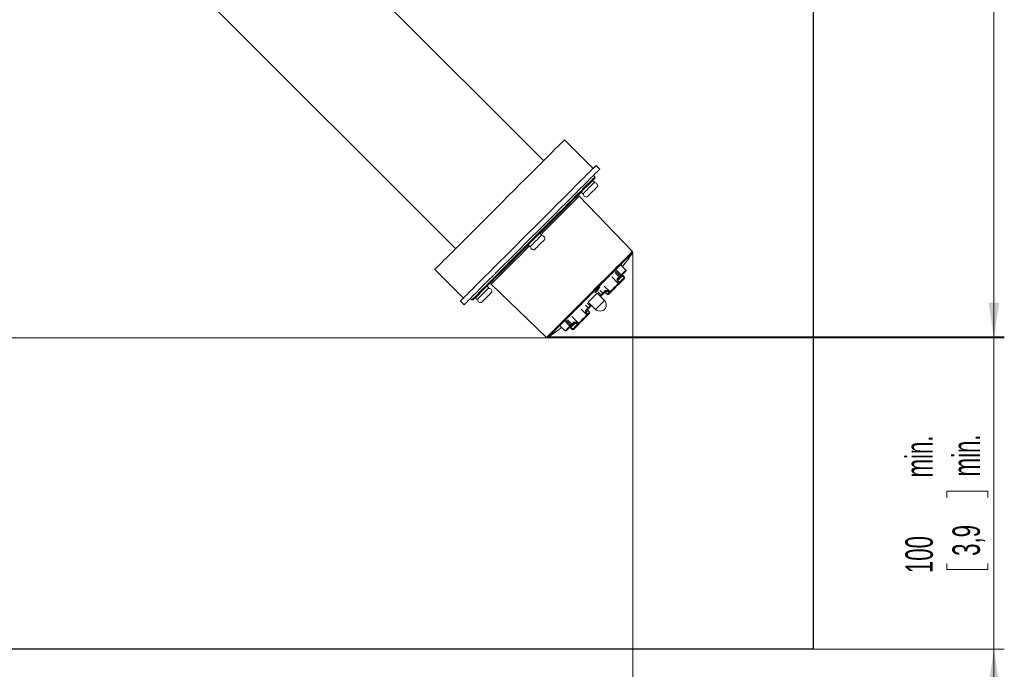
# Model space of a CAD drawing. Header units: millimetres. Extents: x 0 to 594, y 0 to 420.
# Tile 4 of 19: x 159 to 254, y 68 to 131. Entities that reach past the tile are written whole.
import ezdxf

# ---------------------------------------------------------------- set-up
doc = ezdxf.new("R2010")
doc.units = ezdxf.units.MM
doc.styles.add('SLDTEXTSTYLE1', font='TXT', dxfattribs={"width": 0.605})
doc.dimstyles.new('SLDDIMSTYLE0', dxfattribs={"dimtxt": 2.568319, "dimasz": 3.3, "dimexe": 0, "dimexo": 0.0625, "dimgap": 0.64208, "dimtad": 1, "dimdec": 1, "dimlfac": 5, "dimrnd": 1e-09, "dimzin": 12, "dimdsep": 46, "dimtxsty": 'SLDTEXTSTYLE1', "dimsah": 1, "dimcen": 0.09, "dimadec": 0, "dimazin": 3, "dimtfac": 1, "dimtdec": 1, "dimtofl": 0, "dimtmove": 0, "dimatfit": 3, "dimfxl": 1, "dimfrac": 2, "dimtolj": 1, "dimtzin": 12, "dimarcsym": 0})
doc.dimstyles.new('SLDDIMSTYLE2', dxfattribs={"dimtxt": 2.568319, "dimasz": 3.3, "dimexe": 0, "dimexo": 0.0625, "dimgap": 0.64208, "dimtad": 1, "dimdec": 0, "dimlfac": 5, "dimrnd": 1e-09, "dimzin": 12, "dimdsep": 46, "dimtxsty": 'SLDTEXTSTYLE1', "dimsah": 1, "dimcen": 0.09, "dimadec": 0, "dimazin": 3, "dimtfac": 1, "dimtdec": 1, "dimtofl": 0, "dimtmove": 0, "dimatfit": 3, "dimfxl": 1, "dimfrac": 2, "dimtolj": 1, "dimtzin": 12, "dimarcsym": 0})
doc.dimstyles.new('SLDDIMSTYLE3', dxfattribs={"dimtxt": 2.568319, "dimasz": 3.3, "dimexe": 0, "dimexo": 0.0625, "dimgap": 0.64208, "dimtad": 1, "dimdec": 1, "dimlfac": 5, "dimrnd": 1e-09, "dimzin": 12, "dimdsep": 46, "dimtxsty": 'SLDTEXTSTYLE1', "dimsah": 1, "dimcen": 0.09, "dimadec": 0, "dimazin": 3, "dimtfac": 1, "dimtdec": 1, "dimtmove": 0, "dimatfit": 0, "dimfxl": 1, "dimfrac": 2, "dimtolj": 1, "dimtzin": 12, "dimarcsym": 0})

# ---------------------------------------------------------------- blocks, each defined once
blk = doc.blocks.new('SW_BROKEN_VIEW_2')
at = {"color": 0, "linetype": 'Continuous'}
for p, q in [((163.724, -73.548), (163.724, -192.865)), ((163.724, -192.865), (35.385, -192.865))]:
    blk.add_line(p, q, dxfattribs=at)
blk = doc.blocks.new('_D_7')
at = {"color": 7, "linetype": 'Continuous', "lineweight": 0}
for p, q in [((217.906, 108.708), (217.906, 46.904)), ((106.948, 70.426), (106.948, 46.904)), ((153.523, 52.436), (152.935, 52.436)), ((152.935, 52.436), (152.935, 48.492)), ((161.853, 52.436), (162.441, 52.436)), ((162.441, 52.436), (162.441, 48.492)), ((152.935, 48.492), (153.523, 48.492)), ((162.441, 48.492), (161.853, 48.492)), ((217.906, 47.904), (106.948, 47.904))]:
    blk.add_line(p, q, dxfattribs=at)
for points in [[(106.948, 47.904), (110.248, 47.404), (110.248, 48.404)], [(217.906, 47.904), (214.606, 48.404), (214.606, 47.404)]]:
    blk.add_solid(points, dxfattribs=at)
at = {"color": 7, "linetype": 'Continuous', "lineweight": 0, "char_height": 2.6458, "attachment_point": 1, "style": 'SLDTEXTSTYLE1'}
for s, insert in [('555', (153.572, 56.435, 0.02)), ('21,8', (154.258, 51.903, 0.02))]:
    blk.add_mtext(s, dxfattribs=dict(at, insert=insert))
blk = doc.blocks.new('_D_8')
at = {"color": 7, "linetype": 'Continuous', "lineweight": 0}
for p, q in [((235.286, 189.743), (253.685, 189.743)), ((252.685, 189.743), (252.685, 100.45)), ((248.153, 144.915), (248.153, 145.503)), ((248.153, 145.503), (252.097, 145.503)), ((252.097, 145.503), (252.097, 144.915)), ((248.153, 138.545), (248.153, 137.957)), ((252.097, 137.957), (252.097, 138.545)), ((248.153, 137.957), (252.097, 137.957)), ((209.648, 100.45), (253.685, 100.45))]:
    blk.add_line(p, q, dxfattribs=at)
for points in [[(252.685, 189.743), (252.185, 186.443), (253.185, 186.443)], [(252.685, 100.45), (253.185, 103.75), (252.185, 103.75)]]:
    blk.add_solid(points, dxfattribs=at)
at = {"color": 7, "linetype": 'Continuous', "lineweight": 0, "char_height": 2.6458, "attachment_point": 1, "rotation": 90, "style": 'SLDTEXTSTYLE1'}
for s, insert in [('min.', (244.154, 146.838, 0.02)), ('min.', (248.687, 146.936, 0.02)), ('150', (244.154, 137.614, 0.02)), ('5,9', (248.687, 139.28, 0.02))]:
    blk.add_mtext(s, dxfattribs=dict(at, insert=insert))
blk = doc.blocks.new('_D_11')
at = {"color": 7, "linetype": 'Continuous', "lineweight": 0}
for p, q in [((252.685, 100.55), (252.685, 106.95)), ((209.648, 100.55), (253.685, 100.55)), ((252.685, 100.55), (252.685, 70.426)), ((248.153, 85.063), (248.153, 85.651)), ((248.153, 85.651), (252.097, 85.651)), ((252.097, 85.651), (252.097, 85.063)), ((248.153, 78.694), (248.153, 78.106)), ((248.153, 78.106), (252.097, 78.106)), ((252.097, 78.106), (252.097, 78.694)), ((235.286, 70.426), (253.685, 70.426)), ((252.685, 70.426), (252.685, 64.026))]:
    blk.add_line(p, q, dxfattribs=at)
for points in [[(252.685, 100.55), (253.185, 103.85), (252.185, 103.85)], [(252.685, 70.426), (252.185, 67.126), (253.185, 67.126)]]:
    blk.add_solid(points, dxfattribs=at)
at = {"color": 7, "linetype": 'Continuous', "lineweight": 0, "char_height": 2.6458, "attachment_point": 1, "rotation": 90, "style": 'SLDTEXTSTYLE1'}
for s, insert in [('min.', (244.154, 86.987, 0.02)), ('min.', (248.687, 87.085, 0.02)), ('100', (244.154, 77.763, 0.02)), ('3,9', (248.687, 79.429, 0.02))]:
    blk.add_mtext(s, dxfattribs=dict(at, insert=insert))
blk = doc.blocks.new('_D_12')
at = {"color": 7, "linetype": 'Continuous', "lineweight": 0}
for p, q in [((163.818, 394.199), (41.948, 394.199)), ((42.948, 394.199), (42.948, 100.45)), ((38.415, 220.538), (38.415, 221.126)), ((38.415, 221.126), (42.36, 221.126)), ((42.36, 221.126), (42.36, 220.538)), ((38.415, 212.209), (38.415, 211.621)), ((38.415, 211.621), (42.36, 211.621)), ((42.36, 211.621), (42.36, 212.209)), ((209.648, 100.45), (41.948, 100.45))]:
    blk.add_line(p, q, dxfattribs=at)
for points in [[(42.948, 394.199), (42.448, 390.899), (43.448, 390.899)], [(42.948, 100.45), (43.448, 103.75), (42.448, 103.75)]]:
    blk.add_solid(points, dxfattribs=at)
at = {"color": 7, "linetype": 'Continuous', "lineweight": 0, "char_height": 2.6458, "attachment_point": 1, "rotation": 90, "style": 'SLDTEXTSTYLE1'}
for s, insert in [('2412', (34.417, 211.278, 0.065)), ('94,9', (38.949, 212.943, 0.065))]:
    blk.add_mtext(s, dxfattribs=dict(at, insert=insert))

msp = doc.modelspace()

# ---------------------------------------------------------------- linework, layer by layer
at = {"color": 7, "linetype": 'Continuous', "lineweight": 15}
for p, q in [((209.313, 117.528), (183.999, 142.843)), ((175.513, 134.357), (200.828, 109.043)), ((214.079, 116.779), (211.321, 119.536)), ((214.715, 116.708), (214.362, 117.062)), ((214.255, 115.963), (214.115, 116.108)), ((214.219, 115.448), (214.051, 115.619)), ((217.878, 108.777), (212.739, 114.099)), ((212.919, 114.488), (213.09, 114.32)), ((209.128, 110.357), (208.959, 110.528)), ((207.828, 109.397), (207.999, 109.228)), ((217.534, 108.137), (217.531, 108.141)), ((198.82, 107.035), (201.577, 104.277)), ((216.171, 106.732), (216.582, 106.327)), ((216.798, 106.431), (216.688, 106.321)), ((217.11, 106.289), (216.885, 106.517)), ((216.902, 106.422), (217.071, 106.25)), ((204.036, 105.266), (203.868, 105.437)), ((204.257, 105.617), (209.579, 100.478)), ((214.235, 104.788), (214.494, 104.986)), ((214.55, 105.065), (214.403, 104.952)), ((214.445, 105.085), (214.516, 105.135)), ((215.168, 104.037), (214.461, 104.744)), ((214.571, 105.158), (214.465, 105.045)), ((214.494, 104.986), (214.55, 105.065)), ((214.516, 105.135), (214.498, 105.153)), ((214.609, 105.237), (214.592, 105.254)), ((214.593, 105.154), (214.654, 105.224)), ((214.633, 105.25), (214.612, 105.271)), ((214.768, 105.02), (215.02, 104.765)), ((215.046, 104.678), (214.86, 104.492)), ((215.275, 104.795), (215.447, 104.626)), ((201.294, 103.994), (201.648, 103.641)), ((202.248, 104.241), (202.393, 104.101)), ((202.737, 104.305), (202.908, 104.137)), ((213.336, 103.588), (213.591, 103.336)), ((213.612, 103.895), (214.319, 103.188)), ((213.864, 103.496), (213.678, 103.31)), ((213.73, 102.909), (213.561, 103.081)), ((213.566, 102.633), (213.73, 102.797)), ((211.624, 102.185), (212.029, 101.774)), ((212.035, 101.668), (211.925, 101.558)), ((210.147, 100.791), (210.227, 100.845)), ((210.212, 100.851), (210.151, 100.804)), ((210.184, 100.805), (210.173, 100.815)), ((210.629, 101.135), (210.212, 100.851)), ((210.257, 100.873), (210.553, 101.076)), ((210.553, 101.076), (210.629, 101.135)), ((211.839, 101.471), (212.067, 101.246))]:
    msp.add_line(p, q, dxfattribs=at)
at = {"color": 8, "linetype": 'Continuous', "lineweight": 0}
for p, q in [((215.867, 106.317), (216.501, 105.68)), ((216.247, 106.879), (216.694, 106.438)), ((216.582, 106.327), (216.694, 106.438)), ((216.857, 106.489), (217.082, 106.261)), ((215.148, 105.44), (215.708, 104.887)), ((216.586, 105.765), (216.609, 105.788)), ((214.573, 104.836), (214.831, 104.576)), ((214.831, 104.576), (215.02, 104.765)), ((215.468, 104.988), (215.639, 104.818)), ((213.52, 103.783), (213.78, 103.525)), ((213.591, 103.336), (213.78, 103.525)), ((212.039, 102.489), (212.676, 101.855)), ((212.916, 103.208), (213.469, 102.648)), ((213.368, 102.888), (213.385, 102.906)), ((211.477, 102.109), (211.918, 101.662)), ((211.867, 101.499), (212.095, 101.274)), ((211.918, 101.662), (212.029, 101.774)), ((212.42, 101.94), (212.591, 101.77)), ((211.934, 101.454), (211.938, 101.458))]:
    msp.add_line(p, q, dxfattribs=at)
at = {"color": 7, "linetype": 'Continuous', "lineweight": 15, "flags": 128}
for points in [[(198.82, 107.035), (198.845, 107.06), (198.92, 107.135), (199.045, 107.26), (199.218, 107.433), (199.439, 107.654), (199.704, 107.92), (200.013, 108.229), (200.363, 108.578), (200.751, 108.966), (201.173, 109.388), (201.627, 109.842), (202.108, 110.324), (202.614, 110.829), (203.139, 111.354), (203.679, 111.895), (204.231, 112.447), (204.79, 113.005), (205.351, 113.566), (205.909, 114.125), (206.461, 114.677), (207.002, 115.217), (207.527, 115.742), (208.032, 116.248), (208.514, 116.729), (208.968, 117.183), (209.39, 117.605), (209.778, 117.993), (210.127, 118.343), (210.436, 118.652), (210.702, 118.917), (210.923, 119.138), (211.096, 119.311), (211.221, 119.436), (211.296, 119.511), (211.321, 119.536)], [(214.362, 117.062), (214.337, 117.037), (214.262, 116.962), (214.139, 116.839), (213.968, 116.668), (213.75, 116.449), (213.486, 116.186), (213.18, 115.88), (212.833, 115.533), (212.448, 115.148), (212.028, 114.728), (211.576, 114.276), (211.095, 113.795), (210.589, 113.289), (210.063, 112.763), (209.519, 112.219), (208.963, 111.663), (208.398, 111.097), (207.828, 110.528), (207.259, 109.959), (206.694, 109.393), (206.137, 108.837), (205.593, 108.293), (205.067, 107.767), (204.561, 107.261), (204.081, 106.78), (203.628, 106.328), (203.208, 105.908), (202.823, 105.523), (202.476, 105.176), (202.17, 104.87), (201.907, 104.606), (201.688, 104.388), (201.517, 104.217), (201.394, 104.094), (201.319, 104.019), (201.294, 103.994)], [(201.648, 103.641), (201.673, 103.666), (201.747, 103.74), (201.871, 103.863), (202.042, 104.035), (202.26, 104.253), (202.523, 104.516), (202.83, 104.822), (203.177, 105.169), (203.562, 105.554), (203.982, 105.975), (204.434, 106.427), (204.915, 106.908), (205.42, 107.413), (205.947, 107.94), (206.491, 108.483), (207.047, 109.04), (207.612, 109.605), (208.182, 110.174), (208.751, 110.744), (209.316, 111.309), (209.873, 111.865), (210.416, 112.409), (210.943, 112.936), (211.448, 113.441), (211.929, 113.922), (212.381, 114.374), (212.802, 114.794), (213.187, 115.179), (213.534, 115.526), (213.84, 115.833), (214.103, 116.096), (214.321, 116.314), (214.493, 116.485), (214.616, 116.609), (214.69, 116.683), (214.715, 116.708)], [(214.254, 115.823), (214.248, 115.816), (214.198, 115.766), (214.098, 115.667), (213.95, 115.519), (213.755, 115.323), (213.513, 115.082), (213.229, 114.797), (212.902, 114.471), (212.538, 114.106), (212.138, 113.706), (211.706, 113.274), (211.245, 112.814), (210.761, 112.329), (210.256, 111.825), (209.735, 111.304), (209.203, 110.772), (208.664, 110.233), (208.123, 109.692), (207.584, 109.153), (207.052, 108.621), (206.531, 108.1), (206.027, 107.595), (205.542, 107.111), (205.082, 106.65), (204.65, 106.218), (204.25, 105.818)], [(214.219, 115.448), (214.215, 115.444), (214.172, 115.401), (214.082, 115.311), (213.955, 115.184), (213.801, 115.03), (213.634, 114.863), (213.468, 114.697), (213.32, 114.549), (213.201, 114.43), (213.122, 114.351), (213.091, 114.32), (213.09, 114.32)], [(214.503, 115.025), (214.496, 115.018), (214.443, 114.966), (214.343, 114.865), (214.207, 114.729), (214.049, 114.571), (213.887, 114.409), (213.737, 114.259), (213.618, 114.14), (213.54, 114.062), (213.513, 114.035)], [(209.128, 110.357), (209.124, 110.353), (209.081, 110.31), (208.991, 110.22), (208.864, 110.093), (208.709, 109.939), (208.542, 109.771), (208.377, 109.606), (208.228, 109.458), (208.11, 109.339), (208.031, 109.26), (208, 109.229), (207.999, 109.228)], [(209.412, 109.934), (209.405, 109.927), (209.352, 109.874), (209.252, 109.774), (209.116, 109.638), (208.958, 109.48), (208.796, 109.318), (208.646, 109.168), (208.526, 109.048), (208.449, 108.971), (208.422, 108.944)], [(217.229, 106.973), (216.987, 107.22), (216.771, 107.44)], [(216.314, 106.983), (216.576, 106.72), (216.775, 106.52)], [(216.688, 106.321), (216.675, 106.308), (216.659, 106.292), (216.642, 106.274), (216.622, 106.254), (216.6, 106.233), (216.577, 106.209), (216.552, 106.184), (216.525, 106.158)], [(216.827, 106.46), (216.823, 106.455), (216.819, 106.451), (216.815, 106.447), (216.811, 106.444), (216.807, 106.44), (216.804, 106.437), (216.801, 106.434), (216.798, 106.431)], [(217.22, 106.853), (217.18, 106.813), (217.137, 106.77), (217.092, 106.724), (217.044, 106.676), (216.993, 106.625), (216.94, 106.572), (216.885, 106.517), (216.827, 106.46)], [(204.25, 105.818), (203.885, 105.454), (203.559, 105.128), (203.274, 104.843), (203.033, 104.601), (202.837, 104.406), (202.689, 104.258), (202.59, 104.158), (202.54, 104.108), (202.533, 104.102)], [(216.542, 105.609), (216.444, 105.511), (216.345, 105.411), (216.245, 105.312), (216.147, 105.214), (216.052, 105.119), (215.962, 105.029), (215.879, 104.946), (215.804, 104.871)], [(217.071, 106.137), (217.038, 106.104), (216.998, 106.065), (216.952, 106.019), (216.9, 105.967), (216.842, 105.909), (216.78, 105.847), (216.713, 105.78), (216.643, 105.71)], [(217.109, 106.176), (217.103, 106.169), (217.083, 106.15)], [(204.036, 105.266), (204.033, 105.262), (203.989, 105.219), (203.9, 105.129), (203.772, 105.002), (203.618, 104.847), (203.451, 104.68), (203.286, 104.515), (203.137, 104.366), (203.018, 104.247), (202.94, 104.169), (202.908, 104.138), (202.908, 104.137)], [(204.321, 104.843), (204.314, 104.836), (204.261, 104.783), (204.161, 104.683), (204.025, 104.547), (203.867, 104.389), (203.704, 104.226), (203.555, 104.077), (203.435, 103.957), (203.358, 103.88), (203.331, 103.853)], [(213.736, 104.02), (213.857, 104.14), (213.999, 104.283), (214.146, 104.429), (214.28, 104.563), (214.384, 104.667), (214.446, 104.729), (214.461, 104.744)], [(214.82, 104.452), (214.79, 104.422), (214.786, 104.419)], [(214.86, 104.492), (214.855, 104.488), (214.85, 104.483), (214.845, 104.478), (214.84, 104.473), (214.835, 104.468), (214.83, 104.463), (214.825, 104.457), (214.82, 104.452)], [(215.275, 104.907), (215.244, 104.877), (215.214, 104.846), (215.184, 104.816), (215.154, 104.787), (215.125, 104.758), (215.098, 104.73), (215.071, 104.703), (215.046, 104.678)], [(215.723, 104.79), (215.679, 104.746), (215.641, 104.708), (215.61, 104.677), (215.586, 104.653), (215.57, 104.637), (215.561, 104.628), (215.56, 104.626)], [(215.804, 104.871), (215.795, 104.862), (215.785, 104.852), (215.776, 104.842), (215.766, 104.832), (215.755, 104.822), (215.745, 104.812), (215.734, 104.801), (215.723, 104.79)], [(213.612, 103.895), (213.614, 103.897), (213.652, 103.935), (213.736, 104.02)], [(213.904, 103.536), (213.899, 103.531), (213.893, 103.526), (213.888, 103.521), (213.883, 103.516), (213.878, 103.511), (213.873, 103.506), (213.868, 103.501), (213.864, 103.496)], [(213.937, 103.57), (213.934, 103.566), (213.904, 103.536)], [(213.485, 102.552), (213.41, 102.477), (213.327, 102.394), (213.237, 102.304), (213.142, 102.209), (213.044, 102.111), (212.945, 102.011), (212.845, 101.912), (212.747, 101.814)], [(213.678, 103.31), (213.653, 103.285), (213.626, 103.258), (213.598, 103.231), (213.569, 103.202), (213.54, 103.172), (213.51, 103.142), (213.479, 103.112), (213.449, 103.081)], [(213.566, 102.633), (213.555, 102.622), (213.544, 102.611), (213.534, 102.601), (213.524, 102.59), (213.514, 102.58), (213.504, 102.571), (213.494, 102.561), (213.485, 102.552)], [(210.916, 101.585), (211.181, 101.325), (211.383, 101.127)], [(211.836, 101.581), (211.592, 101.824), (211.373, 102.042)], [(211.896, 101.529), (211.839, 101.471), (211.784, 101.416), (211.731, 101.363), (211.68, 101.312), (211.632, 101.264), (211.586, 101.219), (211.543, 101.176), (211.503, 101.136)], [(211.925, 101.558), (211.922, 101.555), (211.919, 101.552), (211.916, 101.549), (211.912, 101.545), (211.909, 101.541), (211.905, 101.537), (211.901, 101.533), (211.896, 101.529)], [(212.198, 101.831), (212.172, 101.804), (212.147, 101.779), (212.123, 101.756), (212.102, 101.734), (212.082, 101.714), (212.064, 101.697), (212.048, 101.681), (212.035, 101.668)], [(212.646, 101.713), (212.576, 101.643), (212.509, 101.576), (212.447, 101.514), (212.389, 101.456), (212.337, 101.404), (212.291, 101.358), (212.252, 101.318), (212.219, 101.285)], [(212.747, 101.814), (212.734, 101.801), (212.722, 101.789), (212.709, 101.776), (212.697, 101.764), (212.684, 101.751), (212.671, 101.738), (212.659, 101.725), (212.646, 101.713)], [(212.106, 101.285), (212.02, 101.37), (211.934, 101.454)], [(212.206, 101.273), (212.187, 101.253), (212.18, 101.247)]]:
    msp.add_lwpolyline(points, dxfattribs=at)
at = {"color": 8, "linetype": 'Continuous', "lineweight": 0, "flags": 128}
for points in [[(204.13, 105.838), (204.535, 106.243), (204.972, 106.68), (205.438, 107.146), (205.929, 107.636), (206.439, 108.147), (206.966, 108.674), (207.505, 109.212), (208.05, 109.758), (208.598, 110.306), (209.144, 110.851), (209.682, 111.39), (210.209, 111.917), (210.72, 112.427), (211.21, 112.918), (211.676, 113.384), (212.113, 113.821), (212.518, 114.226), (212.887, 114.595), (213.217, 114.925), (213.506, 115.213), (213.75, 115.457), (213.948, 115.655), (214.098, 115.805), (214.198, 115.906), (214.249, 115.956), (214.255, 115.963)], [(212.739, 114.099), (212.725, 114.085), (212.663, 114.023), (212.552, 113.912), (212.394, 113.754), (212.19, 113.55), (211.942, 113.302), (211.655, 113.015), (211.33, 112.69), (210.972, 112.332), (210.585, 111.945), (210.174, 111.534), (209.743, 111.103), (209.297, 110.657), (209.063, 110.423)], [(207.933, 109.293), (207.925, 109.286), (207.474, 108.835), (207.036, 108.396), (206.614, 107.974), (206.214, 107.574), (205.841, 107.201), (205.499, 106.859)], [(209.579, 100.478), (209.588, 100.488), (209.645, 100.545), (209.751, 100.651), (209.906, 100.805), (210.106, 101.006), (210.351, 101.251), (210.637, 101.537), (210.96, 101.86), (211.317, 102.217), (211.703, 102.603), (212.114, 103.014), (212.544, 103.444), (212.989, 103.889), (213.443, 104.342), (213.9, 104.799), (214.355, 105.254), (214.802, 105.702), (215.237, 106.136), (215.653, 106.552), (216.045, 106.945), (216.41, 107.31), (216.742, 107.642), (217.038, 107.937), (217.293, 108.193), (217.505, 108.405), (217.671, 108.571), (217.789, 108.689), (217.858, 108.758), (217.878, 108.777)], [(217.888, 108.651), (217.885, 108.648), (217.841, 108.604), (217.749, 108.512), (217.608, 108.371), (217.422, 108.185), (217.191, 107.954), (216.919, 107.682), (216.609, 107.372), (216.265, 107.028), (215.891, 106.654), (215.492, 106.255), (215.072, 105.835), (214.636, 105.399), (214.19, 104.954), (213.74, 104.503), (213.29, 104.053), (212.847, 103.61), (212.415, 103.178), (211.999, 102.762), (211.606, 102.369), (211.239, 102.002), (210.903, 101.666)], [(205.499, 106.859), (205.193, 106.553), (204.925, 106.285), (204.699, 106.059), (204.517, 105.877), (204.383, 105.743), (204.296, 105.656), (204.259, 105.619), (204.257, 105.617)], [(216.898, 106.418), (216.862, 106.383), (216.819, 106.34), (216.77, 106.29), (216.714, 106.234), (216.652, 106.173), (216.585, 106.106), (216.514, 106.034), (216.438, 105.959)], [(216.443, 106.188), (216.465, 106.21), (216.487, 106.232), (216.507, 106.252), (216.525, 106.27), (216.542, 106.287), (216.557, 106.302), (216.571, 106.315), (216.582, 106.327)], [(216.609, 105.788), (216.684, 105.863), (216.755, 105.934), (216.822, 106.001), (216.884, 106.063), (216.939, 106.118), (216.989, 106.168), (217.031, 106.21), (217.067, 106.246)], [(216.775, 106.52), (216.843, 106.587), (216.907, 106.652), (216.969, 106.714), (217.028, 106.772), (217.083, 106.828), (217.135, 106.88), (217.184, 106.928), (217.229, 106.973)], [(217.067, 106.246), (216.982, 106.332), (216.898, 106.418)], [(217.071, 106.25), (217.071, 106.25), (217.071, 106.25), (217.072, 106.251), (217.073, 106.252), (217.075, 106.254), (217.077, 106.256), (217.079, 106.258), (217.082, 106.261)], [(217.082, 106.261), (217.103, 106.282), (217.11, 106.289)], [(202.393, 104.101), (202.4, 104.107), (202.45, 104.158), (202.551, 104.258), (202.701, 104.408), (202.899, 104.606), (203.143, 104.85), (203.431, 105.139), (203.761, 105.469), (204.13, 105.838)], [(215.708, 104.887), (215.789, 104.968), (215.878, 105.057), (215.974, 105.153), (216.076, 105.255), (216.181, 105.36), (216.289, 105.468), (216.396, 105.575), (216.501, 105.68)], [(216.586, 105.765), (216.501, 105.851), (216.416, 105.936)], [(216.438, 105.959), (216.523, 105.873), (216.609, 105.788)], [(216.525, 106.158), (216.519, 106.154), (216.511, 106.152), (216.501, 106.153), (216.49, 106.156), (216.479, 106.161), (216.466, 106.168), (216.454, 106.177), (216.443, 106.188)], [(216.501, 105.68), (216.511, 105.691), (216.522, 105.701), (216.533, 105.712), (216.543, 105.722), (216.554, 105.733), (216.565, 105.744), (216.576, 105.755), (216.586, 105.765)], [(216.609, 105.788), (216.619, 105.776), (216.629, 105.765), (216.636, 105.753), (216.642, 105.742), (216.646, 105.731), (216.647, 105.723), (216.646, 105.715), (216.643, 105.71)], [(214.727, 104.472), (214.741, 104.485), (214.754, 104.499), (214.767, 104.512), (214.781, 104.525), (214.794, 104.538), (214.807, 104.551), (214.819, 104.564), (214.831, 104.576)], [(214.831, 104.576), (214.841, 104.564), (214.85, 104.552), (214.857, 104.54), (214.863, 104.528), (214.865, 104.517), (214.866, 104.507), (214.864, 104.499), (214.86, 104.492)], [(215.02, 104.765), (215.042, 104.786), (215.065, 104.809), (215.088, 104.833), (215.113, 104.858), (215.138, 104.883), (215.164, 104.909), (215.19, 104.935), (215.217, 104.961)], [(215.45, 104.971), (215.403, 104.923), (215.362, 104.883), (215.329, 104.849), (215.303, 104.824), (215.286, 104.806), (215.276, 104.797), (215.275, 104.795)], [(215.447, 104.626), (215.449, 104.628), (215.458, 104.637), (215.476, 104.655), (215.501, 104.68), (215.534, 104.713), (215.575, 104.754), (215.622, 104.801)], [(215.622, 104.801), (215.536, 104.886), (215.45, 104.971)], [(215.639, 104.818), (215.649, 104.828), (215.658, 104.837), (215.667, 104.846), (215.675, 104.854), (215.684, 104.863), (215.692, 104.871), (215.7, 104.879), (215.708, 104.887)], [(215.639, 104.818), (215.651, 104.808), (215.663, 104.799), (215.675, 104.792), (215.687, 104.787), (215.698, 104.784), (215.708, 104.784), (215.716, 104.786), (215.723, 104.79)], [(213.78, 103.525), (213.792, 103.537), (213.805, 103.549), (213.818, 103.562), (213.831, 103.575), (213.844, 103.589), (213.857, 103.602), (213.871, 103.615), (213.884, 103.629)], [(213.864, 103.496), (213.857, 103.492), (213.849, 103.49), (213.839, 103.491), (213.828, 103.493), (213.816, 103.499), (213.804, 103.506), (213.792, 103.515), (213.78, 103.525)], [(214.444, 103.312), (214.564, 103.433), (214.707, 103.575), (214.853, 103.722), (214.987, 103.856), (215.091, 103.96), (215.153, 104.022), (215.168, 104.037)], [(212.676, 101.855), (212.781, 101.96), (212.889, 102.068), (212.996, 102.175), (213.101, 102.28), (213.203, 102.382), (213.299, 102.478), (213.388, 102.567), (213.469, 102.648)], [(213.538, 102.717), (213.453, 102.803), (213.368, 102.888)], [(213.561, 103.081), (213.559, 103.08), (213.55, 103.07), (213.532, 103.053), (213.507, 103.027), (213.473, 102.994), (213.433, 102.953), (213.385, 102.906)], [(213.385, 102.906), (213.47, 102.82), (213.555, 102.734)], [(213.395, 103.139), (213.421, 103.166), (213.447, 103.192), (213.473, 103.218), (213.498, 103.243), (213.523, 103.268), (213.547, 103.291), (213.57, 103.314), (213.591, 103.336)], [(213.469, 102.648), (213.477, 102.656), (213.485, 102.664), (213.493, 102.672), (213.502, 102.681), (213.51, 102.689), (213.519, 102.698), (213.528, 102.707), (213.538, 102.717)], [(213.538, 102.717), (213.548, 102.705), (213.557, 102.693), (213.564, 102.681), (213.569, 102.669), (213.572, 102.658), (213.572, 102.648), (213.571, 102.64), (213.566, 102.633)], [(213.555, 102.734), (213.602, 102.781), (213.643, 102.822), (213.676, 102.855), (213.701, 102.88), (213.719, 102.898), (213.728, 102.907), (213.73, 102.909)], [(214.319, 103.188), (214.321, 103.19), (214.359, 103.228), (214.444, 103.312)], [(210.903, 101.666), (210.602, 101.366), (210.34, 101.104), (210.12, 100.884), (209.945, 100.708), (209.816, 100.58), (209.736, 100.499), (209.705, 100.468), (209.705, 100.468)], [(211.383, 101.127), (211.428, 101.172), (211.476, 101.221), (211.528, 101.273), (211.584, 101.329), (211.642, 101.387), (211.704, 101.449), (211.769, 101.513), (211.836, 101.581)], [(211.836, 101.581), (211.848, 101.593), (211.86, 101.605), (211.872, 101.616), (211.883, 101.627), (211.893, 101.637), (211.902, 101.647), (211.91, 101.655), (211.918, 101.662)], [(212.397, 101.918), (212.322, 101.842), (212.25, 101.771), (212.183, 101.704), (212.122, 101.642), (212.066, 101.586), (212.016, 101.537), (211.973, 101.494), (211.938, 101.458)], [(212.029, 101.774), (212.041, 101.785), (212.054, 101.799), (212.069, 101.814), (212.086, 101.831), (212.104, 101.849), (212.124, 101.869), (212.146, 101.891), (212.168, 101.913)], [(212.11, 101.289), (212.146, 101.325), (212.188, 101.367), (212.238, 101.417), (212.293, 101.472), (212.355, 101.534), (212.422, 101.601), (212.493, 101.672), (212.568, 101.747)], [(212.168, 101.913), (212.179, 101.902), (212.188, 101.89), (212.195, 101.877), (212.2, 101.866), (212.203, 101.855), (212.204, 101.845), (212.202, 101.837), (212.198, 101.831)], [(212.568, 101.747), (212.483, 101.833), (212.397, 101.918)], [(212.568, 101.747), (212.58, 101.737), (212.591, 101.728), (212.603, 101.72), (212.614, 101.714), (212.625, 101.71), (212.633, 101.709), (212.641, 101.71), (212.646, 101.713)], [(212.591, 101.77), (212.601, 101.781), (212.612, 101.791), (212.623, 101.802), (212.634, 101.813), (212.644, 101.823), (212.655, 101.834), (212.666, 101.845), (212.676, 101.855)], [(211.938, 101.458), (212.024, 101.374), (212.11, 101.289)], [(212.067, 101.246), (212.074, 101.253), (212.095, 101.274)]]:
    msp.add_lwpolyline(points, dxfattribs=at)
at = {"color": 7, "linetype": 'Continuous', "lineweight": 15}
for centre, radius, start, end in [((214.183, 115.893), 0.1, 314.99577, 44.00287), ((214.232, 115.108), 0.283, 343.07344, 106.92704), ((212.847, 114.203), 0.15, 134.99923, 224.00028), ((213.431, 114.306), 0.283, 163.06847, 286.93202), ((209.141, 110.016), 0.283, 343.07344, 106.92704), ((208.34, 109.215), 0.283, 163.07027, 286.92587), ((190.668, 127.307), 32.999, 322.68481, 325.57565), ((217.806, 108.708), 0.1, 325.57559, 43.99656), ((217.014, 106.194), 0.08, 315.00657, 44.50232), ((217.053, 106.233), 0.08, 315.00329, 44.49954), ((204.153, 105.509), 0.15, 45.98909, 135.01139), ((128.073, 194.19), 125.194, 314.96398, 315.02924), ((211.243, 111.969), 8.244, 314.97988, 315.10234), ((204.05, 104.925), 0.283, 343.07415, 106.92633), ((215.219, 104.738), 0.08, 45.50026, 123.55641), ((215.503, 104.683), 0.08, 225.50235, 315.007), ((202.463, 104.173), 0.1, 226.00223, 314.99176), ((203.248, 104.124), 0.283, 163.07344, 286.92704), ((214.744, 103.612), 0.6, 224.9995, 45.0007), ((213.618, 103.137), 0.08, 146.33064, 224.48969), ((213.673, 102.853), 0.08, 314.99587, 44.50382), ((212.071, 101.794), 0.317, 222.23313, 236.62761), ((191.029, 127.716), 33.034, 304.42604, 307.31352), ((212.124, 101.304), 0.08, 225.50342, 315.00591), ((212.162, 101.342), 0.08, 225.49355, 314.99156), ((200.952, 112.548), 15.931, 314.94776, 315.01109), ((209.648, 100.55), 0.1, 225.9849, 304.43151)]:
    msp.add_arc(centre, radius, start, end, dxfattribs=at)
at = {"color": 8, "linetype": 'Continuous', "lineweight": 0}
for centre, radius, start, end in [((282.722, 40.492), 93.32, 134.96451, 135.03549), ((216.75, 106.488), 0.0748, 221.35316, 310.24148), ((216.792, 106.528), 0.152, 313.9122, 316.16833), ((216.986, 106.331), 0.117, 313.53275, 316.46725), ((217.014, 106.19), 0.0771, 317.30953, 46.66442), ((217.026, 106.205), 0.0787, 315.9979, 45.48253), ((206.464, 115.918), 14.095, 314.91266, 315.04169), ((216.449, 105.602), 0.0938, 4.45211, 56.27912), ((217.489, 106.64), 1.257, 224.11736, 227.73387), ((215.624, 105.341), 0.556, 222.9723, 231.14958), ((210.464, 109.974), 7.063, 314.90552, 315.10434), ((208.919, 111.527), 9.496, 314.90154, 315.04909), ((215.678, 104.848), 0.073, 219.54424, 307.69735), ((215.765, 104.93), 0.0712, 217.35388, 303.65519), ((213.011, 102.728), 0.562, 38.89246, 46.98697), ((213.426, 102.592), 0.0712, 326.33716, 52.65894), ((210.263, 106.008), 4.643, 314.85885, 315.16088), ((213.508, 102.678), 0.073, 322.33276, 50.4249), ((211.868, 101.606), 0.0748, 319.74022, 48.66189), ((208.576, 105.762), 5.421, 314.83214, 315.16786), ((205.877, 108.46), 9.478, 314.91172, 315.1035), ((211.72, 100.871), 1.252, 42.25868, 45.89009), ((212.754, 101.907), 0.0939, 213.74873, 265.51496), ((210.513, 102.867), 2.245, 314.82609, 315.20633), ((212.151, 101.33), 0.0786, 224.50043, 314.01902), ((212.008, 101.387), 0.141, 313.74119, 316.17839), ((212.166, 101.342), 0.0771, 223.31605, 312.70283)]:
    msp.add_arc(centre, radius, start, end, dxfattribs=at)
at = {"color": 7, "linetype": 'Continuous', "lineweight": 15}
for points, knots in [([(216.688, 106.321), (216.688, 106.321), (216.684, 106.317), (216.674, 106.309), (216.654, 106.301), (216.628, 106.302), (216.603, 106.31), (216.589, 106.321), (216.582, 106.327)], [0, 0, 0, 0, 0.016613, 0.130018, 0.336885, 0.55099, 0.772961, 1, 1, 1, 1]), ([(216.775, 106.52), (216.781, 106.514), (216.792, 106.503), (216.806, 106.487), (216.817, 106.474), (216.823, 106.465), (216.826, 106.461), (216.827, 106.46)], [0, 0, 0, 0, 0.30728, 0.579186, 0.796916, 0.945849, 1, 1, 1, 1]), ([(216.902, 106.422), (216.9, 106.424), (216.894, 106.431), (216.882, 106.442), (216.868, 106.457), (216.855, 106.472), (216.849, 106.482), (216.845, 106.488)], [0, 0, 0, 0, 0.078855, 0.333455, 0.559642, 0.790477, 1, 1, 1, 1]), ([(217.229, 106.973), (217.234, 106.967), (217.244, 106.954), (217.251, 106.929), (217.249, 106.902), (217.24, 106.876), (217.228, 106.86), (217.22, 106.853), (217.22, 106.853)], [0, 0, 0, 0, 0.185864, 0.37134, 0.562735, 0.77155, 0.993732, 1, 1, 1, 1]), ([(214.657, 105.309), (214.636, 105.291), (214.6, 105.262), (214.552, 105.215), (214.509, 105.168), (214.473, 105.124), (214.452, 105.095), (214.445, 105.085)], [0, 0, 0, 0, 0.263344, 0.45341, 0.651392, 0.879194, 1, 1, 1, 1]), ([(214.724, 105.343), (214.724, 105.344), (214.722, 105.348), (214.71, 105.343), (214.689, 105.333), (214.671, 105.319), (214.657, 105.309)], [0, 0, 0, 0, 0.031129, 0.154321, 0.366622, 1, 1, 1, 1]), ([(214.465, 105.045), (214.423, 105.001), (214.362, 104.937), (214.285, 104.851), (214.251, 104.808), (214.235, 104.788)], [0, 0, 0, 0, 0.524556, 0.775613, 1, 1, 1, 1]), ([(214.403, 104.952), (214.418, 104.969), (214.457, 105.011), (214.522, 105.077), (214.569, 105.128), (214.593, 105.154)], [0, 0, 0, 0, 0.24824, 0.624316, 1, 1, 1, 1]), ([(214.516, 105.135), (214.522, 105.143), (214.535, 105.162), (214.553, 105.184), (214.57, 105.202), (214.584, 105.216), (214.596, 105.227), (214.605, 105.234), (214.609, 105.237)], [0, 0, 0, 0, 0.2254655, 0.4851834, 0.6260079, 0.7642338, 0.8903077, 1, 1, 1, 1]), ([(214.619, 105.218), (214.612, 105.209), (214.597, 105.188), (214.58, 105.169), (214.571, 105.158)], [0, 0, 0, 0, 0.462842, 1, 1, 1, 1]), ([(214.609, 105.237), (214.614, 105.241), (214.62, 105.246), (214.633, 105.252), (214.635, 105.243), (214.628, 105.233), (214.623, 105.224), (214.619, 105.218)], [0, 0, 0, 0, 0.325403, 0.433418, 0.505978, 0.671489, 1, 1, 1, 1]), ([(214.749, 104.456), (214.755, 104.452), (214.767, 104.446), (214.786, 104.441), (214.805, 104.443), (214.816, 104.448), (214.819, 104.452), (214.82, 104.452)], [0, 0, 0, 0, 0.268835, 0.539717, 0.782976, 0.99431, 1, 1, 1, 1]), ([(215.02, 104.765), (215.026, 104.758), (215.037, 104.746), (215.049, 104.724), (215.054, 104.704), (215.053, 104.688), (215.048, 104.681), (215.046, 104.678), (215.046, 104.678)], [0, 0, 0, 0, 0.270646, 0.519888, 0.732154, 0.90383, 0.987887, 1, 1, 1, 1]), ([(213.9, 103.607), (213.904, 103.601), (213.91, 103.589), (213.915, 103.57), (213.914, 103.551), (213.908, 103.541), (213.904, 103.537), (213.904, 103.536)], [0, 0, 0, 0, 0.268784, 0.539852, 0.782904, 0.994337, 1, 1, 1, 1]), ([(213.678, 103.31), (213.678, 103.31), (213.675, 103.308), (213.668, 103.303), (213.652, 103.302), (213.632, 103.307), (213.61, 103.319), (213.598, 103.33), (213.591, 103.336)], [0, 0, 0, 0, 0.012094, 0.096159, 0.267876, 0.480158, 0.729274, 1, 1, 1, 1]), ([(211.878, 101.504), (211.882, 101.501), (211.893, 101.493), (211.908, 101.479), (211.922, 101.465), (211.931, 101.457), (211.934, 101.454)], [0, 0, 0, 0, 0.225339, 0.535332, 0.835334, 1, 1, 1, 1]), ([(212.029, 101.774), (212.035, 101.767), (212.046, 101.753), (212.055, 101.728), (212.055, 101.702), (212.047, 101.682), (212.039, 101.672), (212.035, 101.668), (212.035, 101.668)], [0, 0, 0, 0, 0.226912, 0.448948, 0.66304, 0.869944, 0.983349, 1, 1, 1, 1]), ([(210.151, 100.804), (210.157, 100.809), (210.163, 100.814), (210.185, 100.814), (210.165, 100.802), (210.147, 100.791)], [0, 0, 0, 0, 0.34365, 0.409856, 1, 1, 1, 1]), ([(210.227, 100.845), (210.232, 100.849), (210.241, 100.856), (210.252, 100.865), (210.256, 100.871), (210.257, 100.873)], [0, 0, 0, 0, 0.461148, 0.783008, 1, 1, 1, 1]), ([(211.383, 101.127), (211.389, 101.122), (211.402, 101.112), (211.427, 101.105), (211.454, 101.107), (211.48, 101.117), (211.496, 101.128), (211.503, 101.136), (211.503, 101.136)], [0, 0, 0, 0, 0.185858, 0.371292, 0.562827, 0.771606, 0.993731, 1, 1, 1, 1])]:
    msp.add_open_spline(points, degree=3, knots=knots, dxfattribs=at)
at = {"color": 8, "linetype": 'Continuous', "lineweight": 0}
for points, knots in [([(216.833, 106.465), (216.833, 106.463), (216.835, 106.452), (216.855, 106.447), (216.871, 106.437), (216.883, 106.431), (216.89, 106.425), (216.894, 106.422), (216.896, 106.419), (216.898, 106.418)], [0, 0, 0, 0, 0.09464, 0.379146, 0.616038, 0.797232, 0.875608, 0.939053, 1, 1, 1, 1]), ([(216.416, 105.936), (216.411, 105.943), (216.398, 105.958), (216.387, 105.998), (216.386, 106.06), (216.402, 106.129), (216.428, 106.173), (216.442, 106.187), (216.443, 106.188)], [0, 0, 0, 0, 0.0922681, 0.2147625, 0.4465475, 0.7769946, 0.9912298, 1, 1, 1, 1]), ([(216.525, 106.158), (216.513, 106.144), (216.484, 106.109), (216.455, 106.052), (216.436, 106.003), (216.431, 105.976), (216.434, 105.964), (216.437, 105.96), (216.438, 105.959)], [0, 0, 0, 0, 0.244702, 0.607502, 0.840711, 0.940831, 0.974016, 1, 1, 1, 1]), ([(215.217, 104.961), (215.235, 104.975), (215.276, 105.007), (215.346, 105.021), (215.402, 105.019), (215.437, 105.009), (215.457, 104.998), (215.465, 104.99), (215.468, 104.988)], [0, 0, 0, 0, 0.252522, 0.569647, 0.753649, 0.875067, 0.963075, 1, 1, 1, 1]), ([(215.275, 104.907), (215.288, 104.919), (215.319, 104.944), (215.367, 104.966), (215.407, 104.977), (215.429, 104.979), (215.441, 104.977), (215.446, 104.974), (215.449, 104.972), (215.45, 104.971)], [0, 0, 0, 0, 0.268302, 0.610951, 0.798489, 0.90728, 0.945882, 0.974209, 1, 1, 1, 1]), ([(213.368, 102.888), (213.363, 102.895), (213.35, 102.91), (213.338, 102.948), (213.334, 103.009), (213.351, 103.079), (213.379, 103.123), (213.394, 103.139), (213.395, 103.139)], [0, 0, 0, 0, 0.091429, 0.210578, 0.433025, 0.760155, 0.99017, 1, 1, 1, 1]), ([(213.449, 103.081), (213.438, 103.069), (213.412, 103.038), (213.39, 102.988), (213.378, 102.945), (213.377, 102.921), (213.381, 102.91), (213.384, 102.907), (213.385, 102.906)], [0, 0, 0, 0, 0.254341, 0.608081, 0.832342, 0.933894, 0.970287, 1, 1, 1, 1]), ([(211.891, 101.523), (211.893, 101.523), (211.904, 101.521), (211.91, 101.5), (211.92, 101.483), (211.928, 101.47), (211.934, 101.463), (211.937, 101.46), (211.938, 101.458)], [0, 0, 0, 0, 0.08799, 0.376456, 0.66767, 0.850428, 0.930134, 1, 1, 1, 1]), ([(212.168, 101.913), (212.186, 101.926), (212.226, 101.956), (212.295, 101.969), (212.352, 101.969), (212.388, 101.961), (212.409, 101.95), (212.417, 101.942), (212.42, 101.94)], [0, 0, 0, 0, 0.235311, 0.556168, 0.747988, 0.873524, 0.962785, 1, 1, 1, 1]), ([(212.198, 101.831), (212.213, 101.843), (212.248, 101.873), (212.303, 101.901), (212.349, 101.919), (212.374, 101.924), (212.387, 101.923), (212.393, 101.921), (212.396, 101.919), (212.397, 101.918)], [0, 0, 0, 0, 0.258627, 0.610591, 0.806016, 0.915537, 0.952035, 0.977541, 1, 1, 1, 1])]:
    msp.add_open_spline(points, degree=3, knots=knots, dxfattribs=at)

# ---------------------------------------------------------------- block references
at = {"color": 7, "linetype": 'Continuous'}
msp.add_blockref('SW_BROKEN_VIEW_2', (71.562, 263.291), dxfattribs=at)

# ---------------------------------------------------------------- dimensions: what is measured, and where the dimension line sits
at = {"color": 7, "linetype": 'Continuous', "lineweight": 0}
for base, p1, p2, text, dimstyle, picture, middle in [((42.948, 100.45), (163.818, 394.199), (209.648, 100.45), '2412', 'SLDDIMSTYLE2', '_D_12', (42.948, 216.373)), ((252.685, 100.45), (235.286, 189.743), (209.648, 100.45), '<> min. ', 'SLDDIMSTYLE0', '_D_8', (252.685, 145.552)), ((252.685, 70.426), (209.648, 100.55), (235.286, 70.426), '<> min. ', 'SLDDIMSTYLE3', '_D_11', (252.685, 85.7))]:
    dim = msp.add_linear_dim(base=base, p1=p1, p2=p2, angle=90, text=text, dimstyle=dimstyle, dxfattribs=at)
    dim.commit()
    dim.dimension.update_dxf_attribs({"geometry": picture, "text_midpoint": middle, "dimtype": 160})
dim = msp.add_linear_dim(base=(106.948, 47.904), p1=(217.906, 108.708), p2=(106.948, 70.426), angle=0, dimstyle='SLDDIMSTYLE2', dxfattribs=at)
dim.commit()
dim.dimension.update_dxf_attribs({"geometry": '_D_7', "text_midpoint": (157.688, 47.904), "dimtype": 160})

doc.saveas('drawing.dxf')
